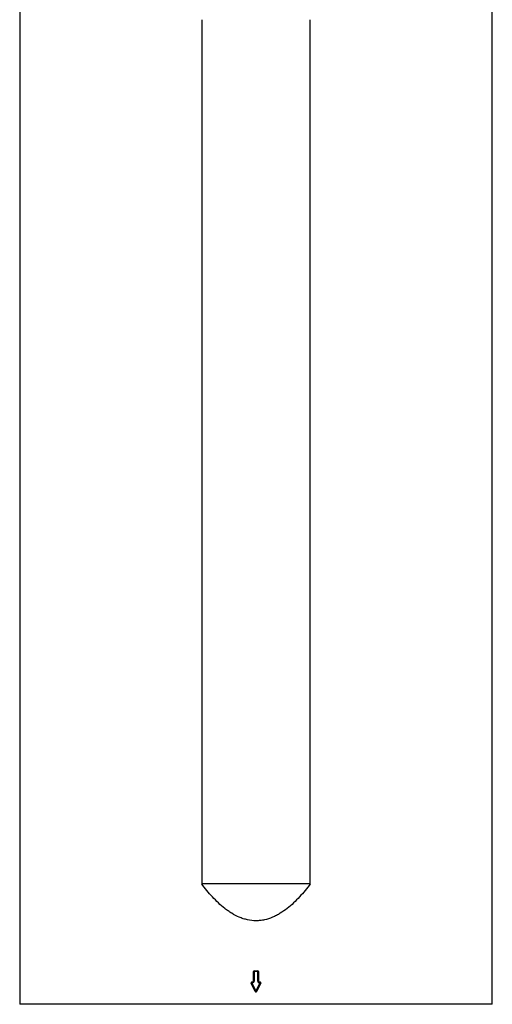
# Model space of a CAD drawing. Header units: millimetres. Extents: x 1627 to 3327, y 523 to 4613.
# Tile 4 of 7: x 2157 to 2797, y 2100 to 3435. Entities that reach past the tile are written whole.
import ezdxf

# ---------------------------------------------------------------- set-up
doc = ezdxf.new("R2010")
doc.units = ezdxf.units.MM

msp = doc.modelspace()

# ---------------------------------------------------------------- linework, layer by layer
at = {"color": 7, "linetype": 'Continuous', "lineweight": 25}
for p, q in [((2157.2, 3447.9), (2157.2, 2100)), ((2797.2, 2100), (2797.2, 3447.9)), ((2403.7, 3435.4), (2403.7, 2263.3)), ((2550.8, 2263.3), (2550.8, 3435.4)), ((2550.8, 2263.3), (2403.7, 2263.3)), ((2474.7, 2144.3), (2473.7, 2144.3)), ((2473.7, 2131.3), (2473.7, 2144.3)), ((2474.7, 2144.3), (2474.7, 2145.3)), ((2474.7, 2145.3), (2479.7, 2145.3)), ((2479.7, 2144.3), (2474.7, 2144.3)), ((2474.7, 2144.3), (2474.7, 2131.3)), ((2479.7, 2144.3), (2479.7, 2145.3)), ((2479.7, 2144.3), (2480.7, 2144.3)), ((2479.7, 2131.3), (2479.7, 2144.3)), ((2480.7, 2144.3), (2480.7, 2131.3)), ((2476.3, 2117.2), (2470.9, 2128.9)), ((2471.8, 2130.3), (2471.8, 2129.3)), ((2471.8, 2130.3), (2472.7, 2130.3)), ((2472.7, 2129.3), (2471.8, 2129.3)), ((2471.8, 2129.3), (2477.2, 2117.7)), ((2472.7, 2129.3), (2472.7, 2130.3)), ((2474.7, 2131.3), (2473.7, 2131.3)), ((2477.2, 2117.7), (2482.7, 2129.3)), ((2483.6, 2128.9), (2478.1, 2117.2)), ((2479.7, 2131.3), (2480.7, 2131.3)), ((2481.7, 2130.3), (2481.7, 2129.3)), ((2481.7, 2130.3), (2482.7, 2130.3)), ((2482.7, 2129.3), (2481.7, 2129.3)), ((2482.7, 2130.3), (2482.7, 2129.3))]:
    msp.add_line(p, q, dxfattribs=at)
at = {"color": 1, "linetype": 'Continuous', "lineweight": 25}
for p, q in [((2477.2, 2100), (2157.2, 2100)), ((2797.2, 2100), (2477.2, 2100))]:
    msp.add_line(p, q, dxfattribs=at)
at = {"color": 7, "linetype": 'Continuous', "lineweight": 25, "flags": 128}
for points in [[(2470.9, 2128.9), (2470.9, 2128.9), (2471, 2128.9), (2471, 2129), (2471.2, 2129), (2471.3, 2129.1), (2471.5, 2129.2), (2471.6, 2129.2), (2471.8, 2129.3)], [(2483.6, 2128.9), (2483.6, 2128.9), (2483.5, 2128.9), (2483.4, 2129), (2483.3, 2129), (2483.2, 2129.1), (2483, 2129.2), (2482.8, 2129.2), (2482.7, 2129.3)], [(2476.3, 2117.2), (2476.3, 2117.3), (2476.4, 2117.3), (2476.5, 2117.3), (2476.6, 2117.4), (2476.7, 2117.4), (2476.9, 2117.5), (2477.1, 2117.6), (2477.2, 2117.7)], [(2478.1, 2117.2), (2478.1, 2117.3), (2478.1, 2117.3), (2478, 2117.3), (2477.9, 2117.4), (2477.7, 2117.4), (2477.6, 2117.5), (2477.4, 2117.6), (2477.2, 2117.7)]]:
    msp.add_lwpolyline(points, dxfattribs=at)
at = {"color": 7, "linetype": 'Continuous', "lineweight": 25}
for centre, radius, start, end in [((2474.7, 2144.3), 1, 90, 180), ((2479.7, 2144.3), 1, 0, 90), ((2471.8, 2129.3), 1, 90, 205), ((2472.7, 2131.3), 2, 270, 0), ((2472.7, 2131.3), 1, 270, 0), ((2481.7, 2131.3), 2, 180, 270), ((2481.7, 2131.3), 1, 180, 270), ((2482.7, 2129.3), 1, 335, 90), ((2477.2, 2117.7), 1, 205, 335)]:
    msp.add_arc(centre, radius, start, end, dxfattribs=at)
msp.add_open_spline([(2550.8, 2263.3), (2548.5, 2260.2), (2546.1, 2257.2), (2541.3, 2251.3), (2538.8, 2248.5), (2533.6, 2242.9), (2530.9, 2240.1), (2525.4, 2234.9), (2522.5, 2232.4), (2516.4, 2227.6), (2513.3, 2225.4), (2508.3, 2222.4), (2506.7, 2221.4), (2504.1, 2220.1), (2503.2, 2219.7), (2501.5, 2218.8), (2500.6, 2218.4), (2496.1, 2216.5), (2492.4, 2215.4), (2486.8, 2214.1), (2484.9, 2213.8), (2482, 2213.5), (2481, 2213.4), (2479.1, 2213.3), (2478.1, 2213.3), (2473.3, 2213.3), (2469.5, 2213.7), (2464.7, 2214.8), (2463.8, 2215), (2461.9, 2215.5), (2461, 2215.8), (2458.2, 2216.7), (2456.4, 2217.4), (2451.1, 2219.6), (2447.7, 2221.4), (2443.6, 2223.9), (2442.8, 2224.4), (2441.2, 2225.5), (2440.4, 2226), (2438, 2227.7), (2436.5, 2228.8), (2432, 2232.4), (2429.1, 2234.9), (2423.5, 2240.1), (2420.9, 2242.8), (2415.7, 2248.4), (2413.2, 2251.3), (2408.3, 2257.2), (2406, 2260.2), (2403.7, 2263.3)], degree=3, knots=[0, 0, 0, 0, 0.0625, 0.0625, 0.125, 0.125, 0.1875, 0.1875, 0.25, 0.25, 0.3125, 0.3125, 0.34375, 0.34375, 0.359375, 0.359375, 0.375, 0.375, 0.4375, 0.4375, 0.46875, 0.46875, 0.484375, 0.484375, 0.5, 0.5, 0.5625, 0.5625, 0.578125, 0.578125, 0.59375, 0.59375, 0.625, 0.625, 0.6875, 0.6875, 0.703125, 0.703125, 0.71875, 0.71875, 0.75, 0.75, 0.8125, 0.8125, 0.875, 0.875, 0.9375, 0.9375, 1, 1, 1, 1], dxfattribs=at)

doc.saveas('drawing.dxf')
